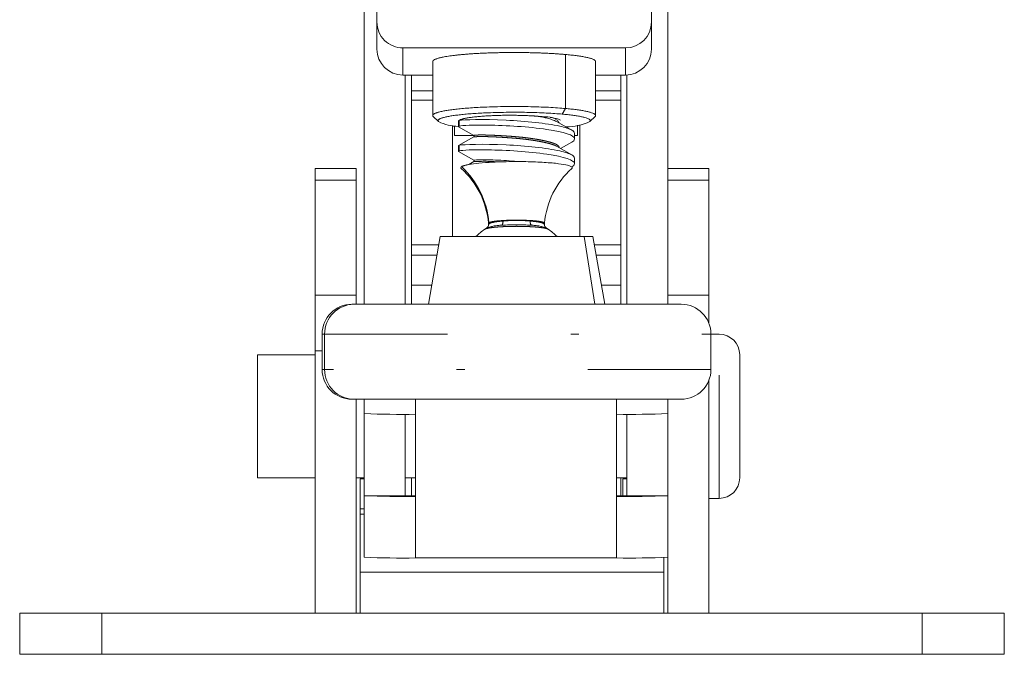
# Model space of a CAD drawing. Header units: millimetres. Extents: x 84 to 331, y 91 to 240.
# Tile 10 of 12: x 307 to 331, y 176 to 192. Entities that reach past the tile are written whole.
import ezdxf

# ---------------------------------------------------------------- set-up
doc = ezdxf.new("R2010")
doc.units = ezdxf.units.MM
doc.header["$MEASUREMENT"] = 0
doc.linetypes.add('DASHEDBIDOT', pattern=[12.4, 3, -3, 0.2, -3, 0.2, -3])
doc.layers.add('Layer0000', color=7, linetype='Continuous', lineweight=20)

msp = doc.modelspace()

# ---------------------------------------------------------------- linework, layer by layer
at = {"layer": 'Layer0000', "color": 7, "linetype": 'Continuous', "lineweight": 20}
for p, q in [((315.871, 184.955), (315.871, 200.686)), ((323.271, 200.686), (323.271, 185.136)), ((316.178, 192.135), (316.178, 191.833)), ((322.871, 192.135), (322.871, 191.833)), ((316.178, 191.833), (316.178, 191.173)), ((322.871, 191.833), (322.871, 191.173)), ((322.236, 191.201), (316.813, 191.201)), ((317.54, 190.872), (317.54, 189.556)), ((321.509, 190.872), (321.509, 189.556)), ((316.813, 190.542), (317.54, 190.542)), ((316.871, 190.542), (316.871, 184.955)), ((317.021, 190.156), (317.021, 190.542)), ((321.509, 190.542), (322.236, 190.542)), ((322.121, 190.542), (322.121, 190.156)), ((322.271, 184.955), (322.271, 190.543)), ((317.021, 189.927), (317.021, 190.156)), ((322.121, 190.156), (322.121, 189.927)), ((317.021, 186.401), (317.021, 189.927)), ((322.121, 189.927), (322.121, 186.401)), ((317.552, 189.532), (317.678, 189.407)), ((318.166, 189.422), (318.166, 189.287)), ((318.219, 189.454), (318.17, 189.426)), ((320.928, 189.2), (320.558, 189.41)), ((321.496, 189.532), (321.37, 189.407)), ((318.021, 189.309), (318.021, 186.606)), ((318.071, 189.302), (318.071, 189.066)), ((318.17, 189.283), (318.541, 189.072)), ((320.996, 189.121), (320.996, 188.986)), ((321.071, 189.066), (321.071, 189.316)), ((321.121, 186.606), (321.121, 189.325)), ((318.071, 189.066), (318.548, 189.066)), ((318.541, 189.034), (318.17, 188.823)), ((320.654, 188.752), (320.93, 188.909)), ((320.996, 189.066), (321.071, 189.066)), ((318.166, 188.819), (318.166, 188.684)), ((318.17, 188.68), (318.541, 188.469)), ((320.928, 188.596), (320.558, 188.807)), ((318.541, 188.431), (318.417, 188.36)), ((320.996, 188.517), (320.996, 188.382)), ((314.671, 188.262), (315.671, 188.262)), ((314.671, 188.262), (314.671, 187.981)), ((315.671, 187.981), (315.671, 188.262)), ((320.927, 188.304), (320.93, 188.305)), ((323.271, 188.262), (324.271, 188.262)), ((324.271, 187.981), (324.271, 188.262)), ((314.671, 187.981), (314.671, 185.179)), ((315.671, 185.179), (315.671, 187.981)), ((324.271, 185.179), (324.271, 187.981)), ((318.899, 186.931), (318.899, 186.916)), ((318.899, 186.916), (318.899, 186.898)), ((320.263, 186.916), (320.264, 186.931)), ((320.263, 186.916), (320.263, 186.898)), ((317.432, 184.955), (317.723, 186.606)), ((321.232, 186.606), (317.723, 186.606)), ((321.439, 186.606), (321.232, 186.606)), ((321.73, 184.955), (321.439, 186.606)), ((317.021, 186.156), (317.021, 186.401)), ((322.121, 186.401), (322.121, 186.156)), ((317.021, 186.156), (317.644, 186.156)), ((317.021, 185.422), (317.021, 186.156)), ((321.519, 186.156), (322.121, 186.156)), ((322.121, 186.156), (322.121, 185.422)), ((317.021, 184.955), (317.021, 185.422)), ((322.121, 185.422), (322.121, 184.955)), ((314.671, 185.179), (314.671, 183.82)), ((315.671, 184.955), (315.671, 185.179)), ((323.271, 185.136), (323.271, 184.955)), ((324.271, 184.492), (324.271, 185.179)), ((315.619, 184.955), (315.568, 184.955)), ((323.595, 184.955), (315.619, 184.955)), ((314.842, 184.229), (314.842, 183.368)), ((324.32, 184.229), (324.32, 183.368)), ((324.521, 184.227), (324.32, 184.227)), ((313.271, 180.727), (313.271, 183.727)), ((313.271, 183.727), (314.671, 183.727)), ((314.671, 183.82), (314.671, 177.427)), ((325.021, 183.727), (325.021, 180.727)), ((324.271, 177.427), (324.271, 183.105)), ((315.568, 182.642), (315.619, 182.642)), ((315.619, 182.642), (323.595, 182.642)), ((315.671, 177.427), (315.671, 182.642)), ((315.871, 182.642), (315.871, 182.292)), ((323.271, 182.642), (323.271, 177.427)), ((315.871, 180.292), (315.871, 182.292)), ((316.871, 182.275), (316.871, 180.292)), ((317.121, 182.275), (317.121, 180.275)), ((322.021, 180.275), (322.021, 182.275)), ((322.271, 180.292), (322.271, 182.275)), ((313.271, 180.727), (314.671, 180.727)), ((315.671, 180.727), (315.871, 180.727)), ((316.871, 180.727), (317.121, 180.727)), ((317.021, 180.289), (317.021, 180.727)), ((322.021, 180.727), (322.271, 180.727)), ((322.121, 180.727), (322.121, 180.289)), ((315.871, 180.699), (315.771, 180.699)), ((315.771, 179.974), (315.771, 180.699)), ((322.271, 180.699), (322.171, 180.699)), ((322.171, 180.289), (322.171, 180.699)), ((315.871, 180.292), (315.871, 178.792)), ((315.871, 180.292), (316.871, 180.292)), ((322.271, 180.292), (323.271, 180.292)), ((324.271, 180.227), (324.521, 180.227)), ((315.771, 179.842), (315.771, 179.974)), ((315.771, 178.427), (315.771, 179.842)), ((315.771, 179.842), (315.871, 179.842)), ((322.021, 178.775), (317.121, 178.775)), ((323.171, 178.785), (323.171, 178.427)), ((315.771, 177.427), (315.771, 178.427)), ((323.171, 178.427), (315.771, 178.427)), ((323.171, 178.427), (323.171, 177.427)), ((307.471, 177.427), (309.471, 177.427)), ((307.471, 176.427), (307.471, 177.427)), ((309.471, 177.427), (329.471, 177.427)), ((314.671, 177.427), (315.671, 177.427)), ((323.271, 177.427), (324.271, 177.427)), ((329.471, 177.427), (331.471, 177.427)), ((331.471, 176.427), (331.471, 177.427)), ((309.471, 176.427), (307.471, 176.427)), ((329.471, 176.427), (309.471, 176.427)), ((331.471, 176.427), (329.471, 176.427))]:
    msp.add_line(p, q, dxfattribs=at)
at = {"layer": 'Layer0000', "color": 251, "linetype": 'DASHEDBIDOT', "lineweight": 5, "true_color": 0x606060}
for p, q in [((316.813, 191.201), (316.813, 190.542)), ((320.777, 191.042), (320.777, 189.726)), ((322.236, 191.201), (322.236, 190.542)), ((317.021, 190.156), (317.54, 190.156)), ((321.509, 190.156), (322.121, 190.156)), ((317.54, 189.927), (317.021, 189.927)), ((322.121, 189.927), (321.509, 189.927)), ((320.777, 189.726), (320.697, 189.589)), ((318.187, 189.297), (318.187, 189.432)), ((318.187, 188.694), (318.187, 188.829)), ((314.671, 187.981), (315.671, 187.981)), ((323.271, 187.981), (324.271, 187.981)), ((318.91, 186.929), (318.909, 186.944)), ((321.232, 186.606), (321.491, 184.955)), ((317.021, 186.401), (317.687, 186.401)), ((321.476, 186.401), (322.121, 186.401)), ((317.021, 185.422), (317.514, 185.422)), ((321.648, 185.422), (322.121, 185.422)), ((314.671, 185.179), (315.671, 185.179)), ((323.271, 185.179), (324.271, 185.179)), ((314.842, 184.229), (314.902, 184.229)), ((314.902, 184.229), (324.32, 184.229)), ((314.902, 184.229), (314.902, 183.368)), ((324.521, 180.227), (324.521, 184.227)), ((314.671, 183.82), (314.842, 183.82)), ((314.902, 183.368), (314.842, 183.368)), ((324.32, 183.368), (314.902, 183.368)), ((317.121, 182.642), (317.121, 182.275)), ((322.021, 182.275), (322.021, 182.642)), ((317.121, 180.275), (317.121, 178.775)), ((322.021, 178.775), (322.021, 180.275)), ((315.771, 179.974), (315.871, 179.974)), ((309.471, 177.427), (309.471, 176.427)), ((329.471, 176.427), (329.471, 177.427))]:
    msp.add_line(p, q, dxfattribs=at)
at = {"layer": 'Layer0000', "color": 7, "linetype": 'Continuous', "lineweight": 20}
for centre, radius, start, end in [((316.811, 191.835), 0.633, 180.1752, 270.1763), ((322.238, 191.835), 0.633, 269.8248, 359.8237), ((316.811, 191.175), 0.633, 180.1763, 270.1752), ((322.238, 191.175), 0.633, 269.8248, 359.8237), ((317.575, 189.558), 0.0351, 183.9211, 229.6336), ((318.196, 190.488), 1.199, 244.4218, 268.571), ((318.172, 189.421), 0.00572, 111.0096, 167.8386), ((318.201, 189.363), 0.0702, 100.8124, 116.1755), ((319.736, 183.883), 5.666, 84.8985, 86.232), ((320.245, 188.503), 1.024, 66.5801, 90.2929), ((320.771, 190.747), 1.468, 270.6259, 294.0722), ((321.474, 189.558), 0.0351, 310.3699, 356.0754), ((318.188, 189.269), 0.0281, 90.1421, 139.4298), ((318.172, 189.288), 0.00545, 192.027, 248.669), ((320.891, 189.097), 0.108, 12.2845, 70.0212), ((318.53, 189.053), 0.0221, 300.1339, 59.9235), ((320.833, 189.087), 0.203, 298.6108, 314.2451), ((320.932, 188.989), 0.0645, 311.9265, 356.614), ((318.172, 188.817), 0.00572, 111.0095, 167.8386), ((318.188, 188.666), 0.0281, 90.1421, 139.4297), ((318.172, 188.685), 0.00545, 192.027, 248.669), ((318.201, 188.76), 0.0702, 100.8124, 116.1755), ((318.53, 188.45), 0.0221, 300.1339, 59.9235), ((320.891, 188.494), 0.108, 12.2845, 70.0212), ((318.248, 188.284), 0.0254, 103.5145, 230.8133), ((316.88, 186.755), 2.026, 4.9773, 48.1527), ((322.282, 186.755), 2.026, 131.8473, 175.0227), ((320.833, 188.484), 0.203, 298.5935, 314.2436), ((320.932, 188.386), 0.0645, 311.9265, 356.614), ((319.581, 185.628), 1.39, 123.7811, 135.2617), ((319.581, 185.628), 1.39, 121.3234, 123.7811), ((318.799, 186.896), 0.1, 306.3375, 1.3498), ((320.363, 186.896), 0.1, 178.6366, 233.6763), ((319.581, 185.628), 1.39, 56.2189, 58.6766), ((319.581, 185.628), 1.39, 44.7383, 56.2189), ((315.568, 184.229), 0.726, 90, 180), ((323.595, 184.229), 0.726, 0, 90), ((324.521, 183.727), 0.5, 0, 90), ((315.568, 183.368), 0.726, 180, 270), ((323.595, 183.368), 0.726, 270, 360), ((316.809, 205.431), 23.158, 267.6798, 270.773), ((322.334, 205.431), 23.158, 269.227, 272.3202), ((324.521, 180.727), 0.5, 270, 0), ((316.809, 203.431), 23.158, 267.6798, 270.773), ((317.059, 184.92), 4.632, 267.6798, 270.773), ((322.334, 203.431), 23.158, 269.227, 272.3202), ((322.084, 184.92), 4.632, 269.227, 272.3202), ((316.809, 201.931), 23.158, 267.6798, 270.773), ((322.334, 201.931), 23.158, 269.227, 272.3202)]:
    msp.add_arc(centre, radius, start, end, dxfattribs=at)
at = {"layer": 'Layer0000', "color": 251, "linetype": 'DASHEDBIDOT', "lineweight": 5, "true_color": 0x606060}
for centre, radius, start, end in [((319.901, 187.906), 1.641, 66.3948, 82.7459), ((320.39, 189.244), 0.266, 29.2273, 88.1788), ((318.83, 181.431), 7.044, 83.7322, 92.3563), ((318.804, 184.218), 4.221, 85.344, 93.5734), ((316.8, 186.759), 2.117, 5.0322, 47.0707), ((319.242, 185.914), 1.067, 89.4565, 108.1244), ((319.102, 186.969), 0.15, 324.002, 4.6397), ((319.582, 183.948), 3.052, 83.7614, 96.2075), ((319.975, 186.347), 0.638, 63.1561, 95.5371), ((320.063, 186.969), 0.15, 175.3435, 216.2623), ((319.232, 185.787), 1.094, 90.4408, 109.9853), ((318.915, 186.929), 0.0168, 112.7065, 174.0106), ((318.917, 186.912), 0.0177, 113.8175, 169.6812), ((319.581, 181.796), 5.098, 85.9407, 94.0213), ((319.93, 185.785), 1.096, 70.0672, 89.3884), ((315.623, 184.234), 0.721, 90.3706, 180.3658), ((315.623, 183.363), 0.721, 179.6342, 269.6294)]:
    msp.add_arc(centre, radius, start, end, dxfattribs=at)
at = {"layer": 'Layer0000', "color": 7, "linetype": 'Continuous', "lineweight": 20}
for points, degree, knots in [([(317.54, 190.872), (317.54, 190.904), (317.737, 190.976), (318.235, 191.044), (318.93, 191.085), (319.715, 191.094), (320.471, 191.069), (320.777, 191.042)], 2, [0.2825403, 0.2825403, 0.2825403, 0.375, 0.5, 0.625, 0.75, 0.875, 1, 1, 1]), ([(320.928, 189.199), (320.867, 189.233), (320.768, 189.265), (320.305, 189.367), (319.811, 189.42), (318.752, 189.468), (318.289, 189.456), (318.187, 189.432)], 3, [0.1545532, 0.1545532, 0.1545532, 0.1545532, 0.2879669, 0.2879669, 0.6122812, 0.6122812, 1, 1, 1, 1]), ([(318.195, 189.44), (318.239, 189.473), (318.595, 189.531), (319.081, 189.558), (319.515, 189.563), (319.932, 189.551), (320.109, 189.537)], 2, [0.2639822, 0.2639822, 0.2639822, 0.4375, 0.625, 0.75, 0.875, 1, 1, 1]), ([(318.187, 189.297), (318.26, 189.314), (318.516, 189.329), (319.331, 189.314), (319.882, 189.283), (320.741, 189.153), (320.996, 189.075), (320.996, 188.986)], 3, [0, 0, 0, 0, 0.279072, 0.279072, 0.6200505, 0.6200505, 0.9457782, 0.9457782, 0.9457782, 0.9457782]), ([(320.928, 188.595), (320.867, 188.629), (320.768, 188.662), (320.305, 188.764), (319.811, 188.817), (318.752, 188.865), (318.289, 188.852), (318.187, 188.829)], 3, [0.1545532, 0.1545532, 0.1545532, 0.1545532, 0.2879669, 0.2879669, 0.6122812, 0.6122812, 1, 1, 1, 1]), ([(318.187, 188.694), (318.26, 188.711), (318.516, 188.725), (319.331, 188.71), (319.882, 188.68), (320.741, 188.55), (320.996, 188.471), (320.996, 188.382)], 3, [0, 0, 0, 0, 0.279072, 0.279072, 0.6200505, 0.6200505, 0.9457782, 0.9457782, 0.9457782, 0.9457782])]:
    msp.add_open_spline(points, degree=degree, knots=knots, dxfattribs=at)
for points, weights, degree in [([(321.509, 190.872), (321.509, 190.976), (320.777, 191.042)], [0.855787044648, 0.835467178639, 1], 2), ([(321.509, 189.556), (321.509, 189.66), (320.777, 189.726)], [0.855787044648, 0.835467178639, 1], 2), ([(320.697, 189.589), (321.483, 189.518), (321.37, 189.407)], [1, 0.815656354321, 0.863360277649], 2), ([(320.93, 188.264), (321.256, 188.555), (318.679, 188.584), (318.242, 188.309)], [0.931821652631, 0.326621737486, 0.342243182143, 0.978685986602], 3)]:
    msp.add_rational_spline(points, weights, degree=degree, dxfattribs=at)
for points, weights, knots in [([(320.777, 189.726), (319.238, 189.864), (317.985, 189.694), (317.54, 189.634), (317.54, 189.556)], [1, 0.707106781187, 1, 0.871639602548, 0.855787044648], [0.5, 0.5, 0.5, 0.75, 0.75, 0.8595625, 0.8595625, 0.8595625]), ([(317.678, 189.407), (317.592, 189.493), (318.084, 189.559), (319.256, 189.718), (320.697, 189.589)], [0.853571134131, 0.851941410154, 1, 0.707106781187, 1], [0.6236241, 0.6236241, 0.6236241, 0.75, 0.75, 1, 1, 1])]:
    msp.add_rational_spline(points, weights, degree=2, knots=knots, dxfattribs=at)
at = {"layer": 'Layer0000', "color": 251, "linetype": 'DASHEDBIDOT', "lineweight": 5, "true_color": 0x606060}
for points, weights, knots in [([(320.622, 188.77), (320.623, 188.839), (320.433, 188.896), (320.088, 189.001), (319.49, 189.045), (318.891, 189.09), (318.637, 189.08), (318.535, 189.076), (318.541, 189.072)], [0.934967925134, 0.921568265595, 1, 0.866025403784, 1, 0.866025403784, 1, 0.940969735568, 0.933957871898], [0.0269698, 0.0269698, 0.0269698, 0.028846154, 0.028846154, 0.032051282, 0.032051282, 0.03525641, 0.03525641, 0.036668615, 0.036668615, 0.036668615]), ([(318.541, 189.034), (318.546, 189.037), (318.637, 189.041), (318.891, 189.051), (319.49, 189.006), (320.088, 188.962), (320.433, 188.857), (320.511, 188.833), (320.558, 188.807)], [0.936015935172, 0.947196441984, 1, 0.866025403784, 1, 0.866025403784, 1, 0.966219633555, 0.949474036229], [0.49650928, 0.49650928, 0.49650928, 0.497772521, 0.497772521, 0.500977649, 0.500977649, 0.504182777, 0.504182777, 0.504990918, 0.504990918, 0.504990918]), ([(318.808, 186.783), (318.917, 186.855), (319.581, 186.855), (320.246, 186.855), (320.354, 186.783)], [0.941678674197, 0.739950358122, 1, 0.739950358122, 0.941678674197], [0.2780337, 0.2780337, 0.2780337, 0.5, 0.5, 0.7219663, 0.7219663, 0.7219663])]:
    msp.add_rational_spline(points, weights, degree=2, knots=knots, dxfattribs=at)
for points in [[(318.898, 186.898), (318.899, 186.93), (319.033, 186.965), (319.252, 186.981)], [(319.913, 186.981), (320.132, 186.964), (320.263, 186.932), (320.263, 186.898)]]:
    msp.add_open_spline(points, degree=3, dxfattribs=at)
msp.add_rational_spline([(320.264, 186.931), (320.276, 187.068), (319.098, 187.063), (318.909, 186.944)], [0.855687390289, 0.335593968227, 0.382135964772, 0.995313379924], degree=3, dxfattribs=at)

doc.saveas('drawing.dxf')
